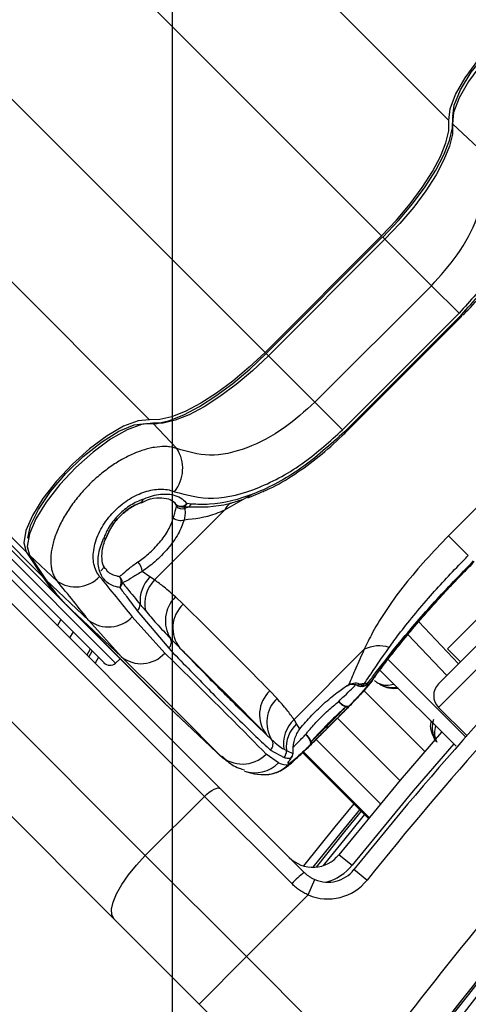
# Model space of a CAD drawing. Header units: millimetres. Extents: x 20 to 22981, y 40 to 19992.
# Tile 83 of 143: x 6602 to 6656, y 14752 to 14869. Entities that reach past the tile are written whole.
import ezdxf

# ---------------------------------------------------------------- set-up
doc = ezdxf.new("R2010")
doc.units = ezdxf.units.MM
doc.header["$LTSCALE"] = 2
doc.layers.add('COMPONENT_GEOMETRY', color=7, linetype='Continuous')
doc.styles.add('SLDTEXTSTYLE0', font='TXT', dxfattribs={"width": 0.75})
doc.dimstyles.new('SLDDIMSTYLE0', dxfattribs={"dimtxt": 100, "dimasz": 6.604, "dimexe": 0, "dimexo": 0.0625, "dimgap": 25, "dimtad": 0, "dimtih": 1, "dimtoh": 1, "dimdec": 0, "dimrnd": 1e-09, "dimzin": 12, "dimdsep": 46, "dimtxsty": 'SLDTEXTSTYLE0', "dimsah": 1, "dimcen": 0.09, "dimadec": 0, "dimazin": 3, "dimtfac": 1, "dimtdec": 0, "dimtofl": 0, "dimtmove": 0, "dimatfit": 3, "dimfxl": 1, "dimfrac": 2, "dimtolj": 1, "dimtzin": 12, "dimarcsym": 0})

# ---------------------------------------------------------------- blocks, each defined once
blk = doc.blocks.new('_D_3')
at = {"layer": 'COMPONENT_GEOMETRY', "color": 7}
for p, q in [((7626.61, 16889.95), (7596.14, 16889.95)), ((7596.14, 16889.95), (7596.14, 16731.2)), ((7993.13, 16889.95), (8023.6, 16889.95)), ((8023.6, 16889.95), (8023.6, 16731.2)), ((6620.49, 11970.81), (6620.49, 16752.27)), ((6938.09, 11970.81), (6938.09, 16752.27)), ((6620.49, 16745.92), (6938.09, 16745.92)), ((6938.09, 16745.92), (7543.59, 16745.92)), ((7596.14, 16731.2), (7626.61, 16731.2)), ((8023.6, 16731.2), (7993.13, 16731.2))]:
    blk.add_line(p, q, dxfattribs=at)
for points in [[(6620.49, 16745.92), (6627.09, 16744.91), (6627.09, 16746.94)], [(6938.09, 16745.92), (6931.49, 16746.94), (6931.49, 16744.91)]]:
    blk.add_solid(points, dxfattribs=at)
at = {"layer": 'COMPONENT_GEOMETRY', "color": 7, "char_height": 100, "attachment_point": 1, "style": 'SLDTEXTSTYLE0'}
for s, insert in [('6.25in', (7626.61, 16860.11)), ('159mm', (7574.04, 16710.49))]:
    blk.add_mtext(s, dxfattribs=dict(at, insert=insert))

msp = doc.modelspace()

# ---------------------------------------------------------------- linework, layer by layer
at = {"color": 8, "linetype": 'Continuous', "lineweight": 25}
for p, q in [((6653.54, 14857.17), (5389.71, 16121)), ((6617.76, 14821.39), (5353.93, 16085.22)), ((6603, 14805.61), (5340.84, 16067.77)), ((6645.48, 14843.38), (6596.13, 14892.73)), ((6631.55, 14829.45), (6582.2, 14878.8)), ((6645.89, 14842.96), (6645.6, 14843.25)), ((6631.97, 14829.04), (6631.68, 14829.33)), ((6687.93, 14822.64), (6652.29, 14787)), ((6626.73, 14810.63), (6630.09, 14812.52)), ((6598.88, 14807.1), (6613.68, 14792.3)), ((6649.92, 14797.24), (6654.68, 14792.22)), ((6610.49, 14793.02), (6610.91, 14793.73)), ((6611.64, 14793), (6611.23, 14792.29)), ((6643.38, 14789.01), (6650.66, 14781.74)), ((6640.21, 14785.72), (6647.68, 14778.25)), ((6637.65, 14783.17), (6645.35, 14775.47)), ((6626.14, 14781.29), (6626.37, 14781.13)), ((6636.04, 14781.6), (6643.91, 14773.73)), ((6644, 14773.84), (6636.14, 14781.7))]:
    msp.add_line(p, q, dxfattribs=at)
at = {"color": 7, "linetype": 'Continuous', "lineweight": 25}
for p, q in [((6604.95, 14802.65), (5565.34, 15842.26)), ((6607.37, 14799.67), (5580.58, 15826.47)), ((6656.97, 14853.92), (6653.97, 14856.77)), ((6645.48, 14843.38), (6631.55, 14829.45)), ((6645.6, 14843.25), (6631.68, 14829.33)), ((6645.89, 14842.96), (6631.97, 14829.04)), ((6651.43, 14837.42), (6645.89, 14842.96)), ((6566.24, 14837.27), (6626.21, 14777.3)), ((6637.51, 14823.5), (6651.43, 14837.42)), ((6651.43, 14837.42), (6654.74, 14834.12)), ((6624.31, 14776.37), (6564.34, 14836.34)), ((6654.74, 14834.12), (6640.81, 14820.19)), ((6641.05, 14819.95), (6654.98, 14833.88)), ((6641.16, 14819.85), (6655.08, 14833.77)), ((6654.98, 14833.88), (6655.08, 14833.77)), ((6557.27, 14829.27), (6617.24, 14769.3)), ((6637.51, 14823.5), (6631.97, 14829.04)), ((6637.51, 14823.5), (6640.81, 14820.19)), ((6685.1, 14822.64), (6652.29, 14789.83)), ((6613.52, 14761.71), (6553.55, 14821.68)), ((6653.35, 14794), (6680.93, 14821.58)), ((6653.47, 14807.53), (6667.4, 14821.46)), ((6621.01, 14817.96), (6618.16, 14820.97)), ((6641.05, 14819.95), (6641.16, 14819.85)), ((6616.79, 14811.47), (6617.5, 14811.8)), ((6629.51, 14812.06), (6630.85, 14812.63)), ((6616.77, 14811.52), (6616.72, 14811.49)), ((6618.34, 14802.24), (6626.73, 14810.63)), ((6620.94, 14811.25), (6620.66, 14811.53)), ((6620.97, 14811.04), (6620.94, 14811.25)), ((6622.32, 14810.93), (6621.82, 14811)), ((6621.82, 14811), (6621.96, 14810.77)), ((6622.73, 14811.31), (6622.23, 14811.37)), ((6612.6, 14807.35), (6612.63, 14807.39)), ((6653.47, 14807.53), (6655.85, 14805.16)), ((6612.31, 14792.34), (6598.21, 14806.43)), ((6603, 14805.61), (6604.95, 14802.65)), ((6603.34, 14805.31), (6605.3, 14802.34)), ((6606.69, 14802.11), (6603.42, 14805.21)), ((6603.42, 14805.21), (6605.37, 14802.25)), ((6611.91, 14803.34), (6612.37, 14803.8)), ((6617.79, 14802.61), (6616.88, 14803.27)), ((6618.34, 14802.24), (6617.79, 14802.61)), ((6610.5, 14797.4), (6605.37, 14802.25)), ((6621.76, 14799.35), (6620.85, 14800.21)), ((6607.37, 14799.67), (6619.16, 14787.88)), ((6607.78, 14799.29), (6619.57, 14787.5)), ((6607.78, 14799.29), (6607.79, 14799.28)), ((6614.34, 14793.08), (6607.79, 14799.28)), ((6607.79, 14799.28), (6619.59, 14787.49)), ((6616.62, 14799.32), (6617.25, 14798.58)), ((6619.58, 14793.5), (6615.69, 14797.85)), ((6616.27, 14798.56), (6620.04, 14794.07)), ((6606.74, 14796.77), (6607.16, 14797.48)), ((6610.5, 14797.4), (6614.34, 14793.08)), ((6608.62, 14796.02), (6608.2, 14795.31)), ((6653.28, 14790.82), (6648.63, 14795.72)), ((6610.67, 14793.97), (6610.26, 14793.26)), ((6643.42, 14793.95), (6635.02, 14785.56)), ((6653.35, 14794), (6654.91, 14792.44)), ((6613.68, 14792.3), (6614.24, 14792.81)), ((6655.53, 14783.48), (6646.18, 14792.83)), ((6654.38, 14782.37), (6645.21, 14791.53)), ((6642.95, 14789.78), (6643.23, 14789.58)), ((6643.23, 14789.58), (6643.41, 14789.84)), ((6643.79, 14789.81), (6643.97, 14790.07)), ((6632.99, 14788.06), (6632.13, 14788.98)), ((6619.57, 14787.5), (6619.59, 14787.49)), ((6626.14, 14781.29), (6619.59, 14787.49)), ((6619.96, 14787.12), (6626.51, 14780.93)), ((6652.29, 14787), (6655.66, 14783.63)), ((6635.33, 14785.06), (6635.02, 14785.56)), ((6635.72, 14784.43), (6635.33, 14785.06)), ((6633.16, 14780.38), (6631.67, 14781.41)), ((6632.21, 14781.91), (6633.83, 14781.01)), ((6633.82, 14782.01), (6634.11, 14781.84)), ((6636.04, 14781.6), (6643.91, 14773.73)), ((6626.21, 14777.3), (6636.23, 14767.28)), ((6624.31, 14776.37), (6617.24, 14769.3)), ((6634.75, 14765.94), (6624.31, 14776.37)), ((6640.4, 14769.4), (6641.96, 14768.15)), ((6617.24, 14769.3), (6629.34, 14757.21)), ((6643.74, 14766.37), (6642.18, 14767.61)), ((6636.72, 14764.59), (6637.5, 14766.43)), ((6636.72, 14764.59), (6629.34, 14757.21)), ((6623.68, 14751.55), (6613.52, 14761.71)), ((6623.68, 14751.55), (6629.34, 14757.21)), ((6629.34, 14757.21), (6643.35, 14743.19)), ((6638.14, 14737.09), (6623.68, 14751.55))]:
    msp.add_line(p, q, dxfattribs=at)
at = {"color": 7, "linetype": 'Continuous', "lineweight": 25, "flags": 128}
for points in [[(6653.54, 14857.17), (6653.67, 14858.55), (6654.32, 14860.28), (6655.46, 14862.25), (6657, 14864.34), (6658.84, 14866.4), (6660.88, 14868.31), (6662.97, 14869.93), (6664.99, 14871.18), (6666.79, 14871.95), (6668.27, 14872.21), (6669.32, 14871.93)], [(6669.72, 14871.51), (6668.67, 14871.79), (6667.19, 14871.53), (6665.39, 14870.76), (6663.38, 14869.52), (6661.29, 14867.89), (6659.26, 14865.99), (6657.41, 14863.93), (6655.87, 14861.84), (6654.74, 14859.87), (6654.09, 14858.14), (6653.97, 14856.77)], [(6653.99, 14857.66), (6654.16, 14859), (6654.92, 14860.84), (6656.21, 14862.93), (6657.93, 14865.11), (6659.95, 14867.19), (6662.12, 14869.03), (6664.25, 14870.47), (6666.19, 14871.4), (6667.55, 14871.73)], [(6645.48, 14843.38), (6647.27, 14845.27), (6648.91, 14847.22), (6650.35, 14849.16), (6651.57, 14851.06), (6652.51, 14852.85), (6653.17, 14854.5), (6653.51, 14855.95), (6653.54, 14857.17)], [(6645.63, 14843.23), (6647.49, 14845.2), (6649.19, 14847.22), (6650.69, 14849.24), (6651.95, 14851.21), (6652.93, 14853.07), (6653.61, 14854.78), (6653.97, 14856.28), (6654, 14857.55)], [(6653.97, 14856.77), (6653.94, 14855.55), (6653.59, 14854.1), (6652.93, 14852.45), (6651.99, 14850.66), (6650.77, 14848.76), (6649.33, 14846.81), (6647.68, 14844.86), (6645.89, 14842.96)], [(6631.55, 14829.45), (6629.66, 14827.66), (6627.71, 14826.02), (6625.77, 14824.58), (6623.87, 14823.36), (6622.08, 14822.42), (6620.43, 14821.76), (6618.98, 14821.42), (6617.76, 14821.39)], [(6617.38, 14820.93), (6618.65, 14820.96), (6620.15, 14821.32), (6621.86, 14822), (6623.72, 14822.98), (6625.69, 14824.24), (6627.71, 14825.74), (6629.73, 14827.44), (6631.7, 14829.3)], [(6631.97, 14829.04), (6630.07, 14827.25), (6628.12, 14825.6), (6626.17, 14824.16), (6624.27, 14822.94), (6622.48, 14822), (6620.83, 14821.34), (6619.38, 14820.99), (6618.16, 14820.97)], [(6617.76, 14821.39), (6616.38, 14821.26), (6614.65, 14820.61), (6612.68, 14819.48), (6610.59, 14817.93), (6608.53, 14816.09), (6606.62, 14814.05), (6605, 14811.96), (6603.75, 14809.94), (6602.98, 14808.14), (6602.72, 14806.66), (6603, 14805.61)], [(6618.16, 14820.97), (6616.79, 14820.84), (6615.06, 14820.19), (6613.09, 14819.06), (6611, 14817.52), (6608.94, 14815.67), (6607.04, 14813.64), (6605.41, 14811.55), (6604.17, 14809.54), (6603.4, 14807.74), (6603.14, 14806.26), (6603.42, 14805.21)], [(6603.19, 14807.22), (6603.53, 14808.74), (6604.47, 14810.68), (6605.9, 14812.81), (6607.74, 14814.98), (6609.82, 14817), (6612, 14818.72), (6614.09, 14820.01), (6615.93, 14820.77), (6617.27, 14820.94)], [(6603.34, 14805.31), (6603.34, 14805.3), (6603.42, 14805.21)], [(6605.3, 14802.34), (6605.3, 14802.33), (6605.37, 14802.25)], [(6644.39, 14790.23), (6644.34, 14790.17), (6643.88, 14789.63)], [(6619.75, 14787.32), (6619.51, 14787.55), (6619.16, 14787.88)], [(6619.59, 14787.49), (6619.93, 14787.15), (6619.96, 14787.12)], [(6641.61, 14787.18), (6641.51, 14787.12), (6641.38, 14787.1), (6641.22, 14787.12), (6641.04, 14787.18), (6640.86, 14787.28), (6640.68, 14787.41), (6640.51, 14787.56), (6640.37, 14787.73)], [(6636.94, 14782.51), (6637, 14782.61), (6637.02, 14782.75), (6637, 14782.91), (6636.94, 14783.08), (6636.84, 14783.27), (6636.72, 14783.44), (6636.56, 14783.61), (6636.39, 14783.76)], [(6640.4, 14769.4), (6647.73, 14778.31), (6652.68, 14784.06)], [(6634.91, 14781.52), (6634.92, 14781.6), (6634.92, 14781.66)], [(6634.63, 14780.91), (6634.73, 14781.04), (6634.74, 14781.05)], [(6624.31, 14776.37), (6624.6, 14776.64), (6624.89, 14776.87), (6625.18, 14777.07), (6625.46, 14777.23), (6625.71, 14777.33), (6625.92, 14777.38), (6626.09, 14777.37), (6626.21, 14777.3)], [(6637.32, 14767.9), (6640.68, 14772.09), (6642.87, 14774.77)], [(6613.52, 14761.71), (6613.25, 14762.19), (6613.21, 14762.88), (6613.4, 14763.74), (6613.81, 14764.73), (6614.43, 14765.83), (6615.23, 14766.99), (6616.18, 14768.16), (6617.24, 14769.3)]]:
    msp.add_lwpolyline(points, dxfattribs=at)
at = {"color": 8, "linetype": 'Continuous', "lineweight": 25, "flags": 128}
for points in [[(6616.92, 14811.87), (6616.91, 14811.72), (6616.87, 14811.6), (6616.81, 14811.53), (6616.79, 14811.52)], [(6612.6, 14807.33), (6612.59, 14807.31), (6612.52, 14807.24), (6612.4, 14807.2), (6612.25, 14807.19)], [(6654.1, 14782.64), (6649.25, 14777.02), (6641.96, 14768.15)], [(6642.16, 14775.48), (6639.9, 14772.72), (6636.17, 14768.05)], [(6643.04, 14774.59), (6641.05, 14772.16), (6637.65, 14767.91)], [(6638.55, 14768.1), (6641.8, 14772.15), (6643.46, 14774.17)]]:
    msp.add_lwpolyline(points, dxfattribs=at)
at = {"color": 7, "linetype": 'Continuous', "lineweight": 25}
for centre, radius, start, end in [((6969.78, 14505.15), 399.78, 123.6328, 146.3672), ((6969.78, 14505.15), 398.86, 123.6328, 146.3672), ((6969.78, 14505.15), 394.42, 123.6328, 146.3672), ((6967.1, 14507.83), 416, 128.6435, 141.3565), ((6969.78, 14505.15), 392.33, 123.6328, 146.3672), ((6967.1, 14507.83), 414, 128.6435, 141.3565), ((6617.28, 14815.58), 4.43, 320.9409, 32.4638), ((6616.42, 14811.88), 0.5, 313.6094, 358.9654), ((6616.37, 14812.43), 1, 290.7363, 294.7524), ((6621.51, 14812.05), 0.986, 234.8711, 316.354), ((6621.62, 14811.97), 0.988, 226.5334, 281.2045), ((6621.7, 14811.78), 1.04, 225.3861, 284.2437), ((6621.46, 14811.8), 0.876, 294.1454, 331.2457), ((6623.31, 14808.11), 2.98, 109.3673, 117.0597), ((6621.99, 14811.7), 0.842, 293.7336, 332.5751), ((6621.44, 14810.72), 1.36, 231.2265, 289.1449), ((6612.24, 14807.69), 0.501, 271.1249, 316.4485), ((6611.69, 14807.75), 1, 335.3103, 339.3198), ((6614.93, 14803.03), 1.97, 7.0117, 44.0715), ((6620.8, 14813.08), 18.97, 213.3661, 224.958), ((6608.92, 14805.28), 3.87, 234.8547, 317.6163), ((6613.12, 14801.98), 1.24, 329.5397, 33.1068), ((6613.41, 14801.83), 1.11, 3.9865, 48.1302), ((6620.83, 14799.68), 4.22, 136.0423, 184.7912), ((6621.22, 14812.68), 18.97, 213.3661, 224.958), ((6613.46, 14802.18), 1.1, 311.6023, 345.8674), ((6621.34, 14799.35), 4.16, 136.0351, 190.7076), ((6623.62, 14797.36), 3.98, 134.238, 211.7465), ((6615.6, 14799.34), 1.03, 311.1415, 359.2285), ((6624.46, 14796.51), 3.92, 133.5704, 217.9785), ((6612.84, 14800.52), 3.9, 233.0289, 316.8254), ((6619.39, 14794.79), 0.97, 312.1078, 29.0364), ((6645.2, 14790.22), 4.14, 73.3132, 115.5479), ((6616.74, 14796.01), 3.78, 230.6372, 318.5404), ((6613.01, 14793.05), 1, 225, 312), ((6643.08, 14790.52), 1, 237.9674, 275.7475), ((6643.74, 14785.83), 4.03, 94.715, 101.3437), ((6643.18, 14790.47), 0.892, 273.4667, 312.7804), ((6643.38, 14790.72), 0.878, 271.9493, 312.3977), ((6653.71, 14788.41), 2, 135, 225), ((6634.81, 14786.15), 3.91, 133.4089, 217.9868), ((6635.67, 14785.22), 3.91, 133.2372, 211.7152), ((6641.67, 14788.54), 1.54, 211.7952, 252.7127), ((6641.3, 14787.56), 0.495, 260.3457, 309.7816), ((6637.71, 14782.66), 3.95, 132.8814, 189.5833), ((6638.07, 14782.17), 3.98, 133.4605, 184.758), ((6635.59, 14782.45), 1.54, 17.2978, 58.2273), ((6631.51, 14782.61), 0.998, 314.7363, 33.2219), ((6636.56, 14782.83), 0.496, 320.2072, 9.6234), ((6628.84, 14784.2), 3.97, 227.0493, 315.4612), ((6633.1, 14781.72), 1.01, 315.611, 7.1862), ((6633.91, 14781.62), 1, 315.4317, 354.3945), ((6633.92, 14781.62), 1, 325.3237, 2.3912), ((6968.96, 14504.04), 404, 137.9276, 143.7036), ((6969.78, 14505.15), 400, 138.1529, 146.3672), ((6637.27, 14771.9), 4, 225, 321.3565), ((6642.69, 14758.7), 10.74, 126.9661, 137.6623), ((6639.06, 14770.11), 4, 247.0417, 321.3565), ((6639.06, 14770.11), 6, 247.0417, 321.3565), ((6969.78, 14505.15), 400, 139.1474, 146.3672)]:
    msp.add_arc(centre, radius, start, end, dxfattribs=at)
at = {"color": 8, "linetype": 'Continuous', "lineweight": 25}
for centre, radius, start, end in [((6628.79, 14809.55), 2.33, 126.2239, 152.2358), ((6642.62, 14790.5), 0.79, 251.2505, 294.38), ((6643, 14790.41), 0.861, 238.5936, 285.85), ((6643.08, 14790.51), 0.99, 275.2781, 315.3655), ((6630.34, 14783.15), 3.96, 251.5429, 315.5918), ((6631.48, 14782.95), 3.98, 272.0271, 315.2123), ((6637.27, 14771.9), 6, 285.5484, 321.3565)]:
    msp.add_arc(centre, radius, start, end, dxfattribs=at)
at = {"color": 7, "linetype": 'Continuous', "lineweight": 25}
for centre, major_axis, ratio, start_param, end_param in [((6515.02, 14889.32), (114.5, -114.32), 0.072841, 0.573975, 0.640845), ((6512.2, 14886.5), (111.67, -111.49), 0.074687, 0.573972, 0.640842), ((6513.74, 14887.91), (114.33, -108.84), 0.008938, 0.193001, 0.503662), ((6516.5, 14890.81), (117.16, -111.66), 0.008717, 0.193012, 0.503673), ((6515.02, 14889.32), (119.84, -108.98), 0.055229, 6.15749, 6.224361)]:
    msp.add_ellipse(centre, major_axis=major_axis, ratio=ratio, start_param=start_param, end_param=end_param, dxfattribs=at)
for points, knots in [([(6662.14, 14854.22), (6662.54, 14852.72), (6663.35, 14849.74), (6661.93, 14844.24), (6658.98, 14838.79), (6656.09, 14835.61), (6654.74, 14834.12)], [0, 0, 0, 0, 0.263204, 0.524727, 0.777185, 1, 1, 1, 1]), ([(6651.43, 14837.42), (6652.52, 14838.62), (6654.82, 14841.18), (6657.13, 14845.61), (6658.14, 14850.14), (6657.36, 14852.66), (6656.97, 14853.92)], [0, 0, 0, 0, 0.223488, 0.476086, 0.737075, 1, 1, 1, 1]), ([(6654.98, 14833.88), (6656.52, 14835.59), (6659.61, 14839.01), (6662.63, 14844.71), (6663.76, 14849.14), (6663.65, 14851.48), (6663.62, 14852.2)], [0, 0, 0, 0, 0.287424, 0.575721, 0.870977, 1, 1, 1, 1]), ([(6655.21, 14833.92), (6655.41, 14834.12), (6656.43, 14835.13), (6658.17, 14837.16), (6660.2, 14840.01), (6661.57, 14842.29), (6662.08, 14843.55), (6662.19, 14843.83)], [0, 0, 0, 0, 0.064531, 0.339586, 0.628569, 0.91851, 1, 1, 1, 1]), ([(6637.51, 14823.5), (6636.31, 14822.41), (6633.75, 14820.11), (6629.32, 14817.8), (6624.79, 14816.79), (6622.27, 14817.57), (6621.01, 14817.96)], [0, 0, 0, 0, 0.223488, 0.476086, 0.737075, 1, 1, 1, 1]), ([(6620.72, 14812.79), (6622.21, 14812.39), (6625.19, 14811.58), (6630.7, 14813), (6636.14, 14815.95), (6639.32, 14818.84), (6640.81, 14820.19)], [0, 0, 0, 0, 0.263204, 0.524727, 0.777185, 1, 1, 1, 1]), ([(6641.05, 14819.95), (6639.34, 14818.41), (6635.92, 14815.32), (6630.22, 14812.3), (6625.79, 14811.17), (6623.45, 14811.28), (6622.73, 14811.31)], [0, 0, 0, 0, 0.287424, 0.575721, 0.870977, 1, 1, 1, 1]), ([(6630.85, 14812.63), (6631.26, 14812.8), (6632.68, 14813.38), (6635.11, 14814.85), (6638.03, 14816.96), (6640.03, 14818.73), (6641.04, 14819.73), (6641.18, 14819.87)], [0, 0, 0, 0, 0.116475, 0.399092, 0.67854, 0.95547, 1, 1, 1, 1]), ([(6621.01, 14817.96), (6620.73, 14818.03), (6620.28, 14818.15), (6619.39, 14818.21), (6618.55, 14818.14), (6617.67, 14817.96), (6616.78, 14817.71), (6615.87, 14817.36), (6614.95, 14816.91), (6614.02, 14816.41), (6613.11, 14815.81), (6612.21, 14815.13), (6611.32, 14814.4), (6610.47, 14813.59), (6609.67, 14812.73), (6609.09, 14812.04), (6608.55, 14811.33), (6608.04, 14810.6), (6607.58, 14809.85), (6607.17, 14809.09), (6606.81, 14808.33), (6606.5, 14807.57), (6606.26, 14806.83), (6606.09, 14806.11), (6605.97, 14805.41), (6605.93, 14804.75), (6605.95, 14804.12), (6606.04, 14803.54), (6606.19, 14803.02), (6606.4, 14802.53), (6606.59, 14802.25), (6606.69, 14802.11)], [0, 0, 0, 0, 0.049626, 0.078577, 0.137394, 0.167327, 0.195134, 0.251586, 0.280294, 0.307651, 0.363199, 0.391451, 0.419354, 0.47607, 0.504949, 0.534169, 0.563603, 0.593708, 0.624043, 0.654548, 0.685288, 0.716764, 0.748492, 0.779398, 0.810537, 0.842407, 0.874528, 0.905316, 0.936327, 0.968042, 1, 1, 1, 1]), ([(6611.78, 14802.67), (6611.63, 14802.88), (6611.33, 14803.3), (6611.08, 14804.11), (6610.99, 14805.02), (6611.08, 14806), (6611.35, 14807.03), (6611.77, 14808.05), (6612.35, 14809.04), (6613.04, 14809.95), (6613.83, 14810.77), (6614.67, 14811.48), (6615.57, 14812.07), (6616.49, 14812.54), (6617.43, 14812.88), (6618.36, 14813.07), (6619.26, 14813.13), (6619.94, 14813.04), (6620.41, 14812.91), (6620.61, 14812.83), (6620.72, 14812.79)], [0, 0, 0, 0, 0.063269, 0.128272, 0.191167, 0.255909, 0.316887, 0.379836, 0.437286, 0.496647, 0.551217, 0.607511, 0.661445, 0.716934, 0.772639, 0.829832, 0.888774, 0.949243, 0.974567, 1, 1, 1, 1]), ([(6616.92, 14811.87), (6616.88, 14811.86), (6616.34, 14811.66), (6615.28, 14811.11), (6613.87, 14809.92), (6612.81, 14808.53), (6612.42, 14807.6), (6612.25, 14807.19)], [0, 0, 0, 0, 0.023022, 0.27511, 0.528003, 0.796138, 1, 1, 1, 1]), ([(6616.92, 14811.87), (6616.99, 14811.9), (6617.71, 14812.23), (6619.11, 14812.6), (6620.64, 14812.47), (6621.66, 14812), (6622.05, 14811.57), (6622.23, 14811.37)], [0, 0, 0, 0, 0.028104, 0.329399, 0.630932, 0.832233, 1, 1, 1, 1]), ([(6617.5, 14811.8), (6617.5, 14811.8), (6618.01, 14812.04), (6618.95, 14812.11), (6620.08, 14811.98), (6620.65, 14811.65), (6620.83, 14811.35), (6620.87, 14811.28)], [0, 0, 0, 0, 0.000199, 0.294991, 0.595775, 0.908037, 1, 1, 1, 1]), ([(6628.76, 14811.81), (6628.26, 14811.64), (6626, 14810.89), (6623.93, 14810.91), (6622.32, 14810.93)], [0, 0, 0, 0, 0.222458, 1, 1, 1, 1]), ([(6616.77, 14811.52), (6616.7, 14811.49), (6616.13, 14811.28), (6615.09, 14810.7), (6613.84, 14809.54), (6613.02, 14808.37), (6612.72, 14807.64), (6612.6, 14807.35)], [0, 0, 0, 0, 0.040118, 0.323375, 0.584277, 0.834681, 1, 1, 1, 1]), ([(6612.6, 14807.35), (6612.86, 14807.91), (6613.38, 14809.01), (6614.72, 14810.41), (6615.92, 14811.18), (6616.61, 14811.46), (6616.77, 14811.52)], [0, 0, 0, 0, 0.310149, 0.616148, 0.909857, 1, 1, 1, 1]), ([(6620.59, 14809.66), (6620.65, 14809.86), (6620.83, 14810.49), (6620.91, 14810.82), (6620.97, 14811.04)], [0, 0, 0, 0, 0.311755, 1, 1, 1, 1]), ([(6621.96, 14810.77), (6621.99, 14810.55), (6622.03, 14810.24), (6621.92, 14809.63), (6621.89, 14809.44)], [0, 0, 0, 0, 0.700505, 1, 1, 1, 1]), ([(6621.89, 14809.44), (6623.14, 14809.57), (6624.72, 14809.73), (6626.39, 14810.48), (6626.73, 14810.63)], [0, 0, 0, 0, 0.79237, 1, 1, 1, 1]), ([(6616.34, 14804.4), (6616.56, 14804.54), (6616.99, 14804.84), (6617.65, 14805.38), (6618.32, 14806.02), (6618.96, 14806.72), (6619.53, 14807.46), (6620, 14808.21), (6620.38, 14808.95), (6620.52, 14809.42), (6620.59, 14809.66)], [0, 0, 0, 0, 0.1111199, 0.2246679, 0.3521543, 0.4833377, 0.6105776, 0.7415102, 0.8688859, 1, 1, 1, 1]), ([(6621.89, 14809.44), (6621.68, 14808.88), (6621.28, 14807.76), (6619.99, 14806), (6618.47, 14804.41), (6617.39, 14803.63), (6616.88, 14803.27)], [0, 0, 0, 0, 0.259902, 0.517867, 0.775557, 1, 1, 1, 1]), ([(6614.18, 14801.35), (6614.01, 14801.38), (6613.32, 14801.49), (6612.49, 14802), (6611.78, 14803.07), (6611.51, 14804.46), (6611.75, 14805.98), (6612.13, 14806.9), (6612.25, 14807.19)], [0, 0, 0, 0, 0.0753806, 0.3072785, 0.4577921, 0.6832007, 0.897773, 1, 1, 1, 1]), ([(6612.59, 14803.5), (6612.54, 14803.54), (6612.27, 14803.74), (6612.05, 14804.44), (6612.04, 14805.69), (6612.3, 14806.74), (6612.59, 14807.3), (6612.61, 14807.33)], [0, 0, 0, 0, 0.076775, 0.384093, 0.673994, 0.981762, 1, 1, 1, 1]), ([(6653.47, 14807.53), (6651.66, 14805.61), (6648.96, 14802.73), (6646.11, 14798.8), (6644.46, 14796.16), (6643.73, 14794.61), (6643.42, 14793.95)], [0, 0, 0, 0, 0.419372, 0.626845, 0.841167, 1, 1, 1, 1]), ([(6646.39, 14794.18), (6646.77, 14794.7), (6648.14, 14796.58), (6651.05, 14800.12), (6654.07, 14803.37), (6655.64, 14804.94), (6655.85, 14805.16)], [0, 0, 0, 0, 0.159037, 0.579884, 0.943274, 1, 1, 1, 1]), ([(6614.15, 14802.66), (6614.25, 14802.72), (6614.55, 14802.93), (6615.16, 14803.54), (6615.95, 14804.11), (6616.34, 14804.4)], [0, 0, 0, 0, 0.181902, 0.586109, 1, 1, 1, 1]), ([(6656.55, 14804.46), (6655, 14802.86), (6651.89, 14799.66), (6648.06, 14795.16), (6645.17, 14791.48), (6644.32, 14790.25), (6643.88, 14789.63)], [0, 0, 0, 0, 0.246039, 0.493344, 0.74369, 1, 1, 1, 1]), ([(6643.97, 14790.07), (6644.26, 14790.46), (6645.22, 14791.75), (6647.66, 14794.86), (6651.67, 14799.57), (6654.88, 14802.87), (6656.48, 14804.53)], [0, 0, 0, 0, 0.129083, 0.424338, 0.712561, 1, 1, 1, 1]), ([(6644.39, 14790.23), (6644.41, 14790.27), (6644.53, 14790.44), (6645.01, 14791.12), (6645.92, 14792.35), (6647.26, 14794.05), (6648.91, 14796.08), (6650.85, 14798.35), (6653.02, 14800.75), (6654.9, 14802.75), (6656.05, 14803.89), (6656.4, 14804.23)], [0, 0, 0, 0, 0.030064, 0.144524, 0.276009, 0.411471, 0.546229, 0.679621, 0.812433, 0.944232, 1, 1, 1, 1]), ([(6616.88, 14803.27), (6616.48, 14803.02), (6615.67, 14802.52), (6614.98, 14802.07), (6614.63, 14801.95), (6614.52, 14801.91)], [0, 0, 0, 0, 0.402486, 0.811277, 1, 1, 1, 1]), ([(6614.18, 14801.35), (6614.46, 14800.99), (6615.17, 14800.04), (6615.85, 14799.13), (6616.27, 14798.56)], [0, 0, 0, 0, 0.381291, 1, 1, 1, 1]), ([(6614.52, 14801.91), (6614.71, 14801.67), (6615.43, 14800.77), (6616.12, 14799.94), (6616.62, 14799.32)], [0, 0, 0, 0, 0.2619323, 1, 1, 1, 1]), ([(6620.85, 14800.21), (6620.4, 14800.61), (6619.6, 14801.32), (6618.73, 14801.96), (6618.34, 14802.24)], [0, 0, 0, 0, 0.5585991, 1, 1, 1, 1]), ([(6632.13, 14788.98), (6631.26, 14789.86), (6629.24, 14791.92), (6626.04, 14795.13), (6623.45, 14797.7), (6622.02, 14799.1), (6621.76, 14799.35)], [0, 0, 0, 0, 0.2531884, 0.5902421, 0.9272961, 1, 1, 1, 1]), ([(6617.25, 14798.58), (6617.68, 14798.07), (6618.68, 14796.89), (6619.68, 14795.85), (6620.24, 14795.26)], [0, 0, 0, 0, 0.437506, 1, 1, 1, 1]), ([(6620.24, 14795.26), (6620.45, 14795.05), (6620.84, 14794.66), (6621.21, 14794.27), (6621.38, 14794.1)], [0, 0, 0, 0, 0.550084, 1, 1, 1, 1]), ([(6620.04, 14794.07), (6621.6, 14792.46), (6624.71, 14789.24), (6628.04, 14785.89), (6630.55, 14783.43), (6631.65, 14782.42), (6632.21, 14781.91)], [0, 0, 0, 0, 0.287942, 0.575885, 0.787474, 1, 1, 1, 1]), ([(6631.73, 14783.74), (6630.69, 14784.74), (6628.79, 14786.54), (6625.11, 14790.24), (6622.5, 14792.94), (6621.38, 14794.1)], [0, 0, 0, 0, 0.411197, 0.74781, 1, 1, 1, 1]), ([(6621.38, 14794.1), (6621.63, 14793.85), (6623.06, 14792.45), (6625.65, 14789.88), (6628.85, 14786.68), (6630.87, 14784.62), (6631.73, 14783.74)], [0, 0, 0, 0, 0.072703, 0.409757, 0.746813, 1, 1, 1, 1]), ([(6643.41, 14789.84), (6643.59, 14790.11), (6644.33, 14791.21), (6645.5, 14792.9), (6646.39, 14794.18)], [0, 0, 0, 0, 0.238761, 1, 1, 1, 1]), ([(6643.42, 14793.95), (6643.06, 14793.17), (6642.34, 14791.58), (6641.83, 14790.34), (6641.58, 14789.77), (6641.57, 14789.75)], [0, 0, 0, 0, 0.484656, 0.983086, 1, 1, 1, 1]), ([(6635.72, 14784.43), (6635.94, 14784.7), (6636.38, 14785.24), (6637.13, 14786.06), (6637.93, 14786.87), (6638.75, 14787.62), (6639.58, 14788.32), (6640.33, 14788.9), (6641.01, 14789.39), (6641.39, 14789.63), (6641.57, 14789.75)], [0, 0, 0, 0, 0.127366, 0.258587, 0.385725, 0.516738, 0.644481, 0.776089, 0.886847, 1, 1, 1, 1]), ([(6638.9, 14784.41), (6639.02, 14784.53), (6639.62, 14785.12), (6640.73, 14786.24), (6642.05, 14787.58), (6643.19, 14788.78), (6643.86, 14789.5), (6644.25, 14790.05), (6644.38, 14790.23)], [0, 0, 0, 0, 0.052378, 0.252034, 0.454534, 0.663808, 0.890149, 1, 1, 1, 1]), ([(6641.42, 14789.59), (6641.45, 14789.61), (6641.71, 14789.8), (6642.11, 14789.82), (6642.3, 14789.75), (6642.36, 14789.73)], [0, 0, 0, 0, 0.106231, 0.734444, 1, 1, 1, 1]), ([(6641.57, 14789.75), (6641.83, 14789.84), (6642.35, 14790.03), (6642.75, 14789.86), (6642.95, 14789.78)], [0, 0, 0, 0, 0.50292, 1, 1, 1, 1]), ([(6643.79, 14789.81), (6643.8, 14789.81), (6643.89, 14789.81), (6643.79, 14789.59), (6643.27, 14788.94), (6642.56, 14788.17), (6641.87, 14787.45), (6641.61, 14787.18)], [0, 0, 0, 0, 0.059371, 0.368067, 0.547994, 0.831013, 1, 1, 1, 1]), ([(6642.33, 14789.76), (6642.39, 14789.74), (6642.49, 14789.71), (6642.51, 14789.69), (6642.52, 14789.69)], [0, 0, 0, 0, 0.582055, 1, 1, 1, 1]), ([(6643.17, 14789.53), (6643.16, 14789.52), (6643.1, 14789.51), (6642.95, 14789.51), (6642.83, 14789.57), (6642.8, 14789.58)], [0, 0, 0, 0, 0.121689, 0.792719, 1, 1, 1, 1]), ([(6645.18, 14789.83), (6645.24, 14789.79), (6645.53, 14789.62), (6646.26, 14789.38), (6646.91, 14789.35), (6647.28, 14789.45), (6647.3, 14789.45)], [0, 0, 0, 0, 0.081369, 0.39528, 0.980228, 1, 1, 1, 1]), ([(6635.02, 14785.56), (6634.74, 14785.94), (6634.1, 14786.82), (6633.39, 14787.62), (6632.99, 14788.06)], [0, 0, 0, 0, 0.441401, 1, 1, 1, 1]), ([(6636.39, 14783.76), (6636.49, 14783.88), (6636.9, 14784.39), (6637.78, 14785.37), (6639.1, 14786.68), (6639.94, 14787.38), (6640.37, 14787.73)], [0, 0, 0, 0, 0.089932, 0.383867, 0.69008, 1, 1, 1, 1]), ([(6636.94, 14782.51), (6637.23, 14782.79), (6637.9, 14783.43), (6639.12, 14784.64), (6640.42, 14785.95), (6641.22, 14786.77), (6641.58, 14787.15), (6641.61, 14787.18)], [0, 0, 0, 0, 0.199795, 0.468728, 0.722945, 0.976363, 1, 1, 1, 1]), ([(6641.21, 14787.08), (6640.79, 14786.69), (6639.94, 14785.91), (6638.57, 14784.55), (6637.61, 14783.54), (6637.16, 14783.03), (6637.05, 14782.91)], [0, 0, 0, 0, 0.309754, 0.61629, 0.910258, 1, 1, 1, 1]), ([(6637.05, 14782.91), (6637.37, 14783.22), (6638.04, 14783.86), (6639.2, 14785.02), (6640.32, 14786.15), (6640.93, 14786.78), (6641.21, 14787.08)], [0, 0, 0, 0, 0.248204, 0.515153, 0.766575, 1, 1, 1, 1]), ([(6651.69, 14785.55), (6651.6, 14785.18), (6651.45, 14784.55), (6651.66, 14783.64), (6651.89, 14783.1), (6652.07, 14782.9), (6652.1, 14782.86)], [0, 0, 0, 0, 0.456921, 0.767867, 0.959152, 1, 1, 1, 1]), ([(6631.55, 14779), (6631.75, 14779), (6632.24, 14779), (6632.94, 14779.22), (6633.55, 14779.51), (6634.05, 14779.84), (6634.61, 14780.27), (6635.37, 14780.95), (6636.49, 14782.02), (6637.7, 14783.21), (6638.53, 14784.04), (6638.9, 14784.41)], [0, 0, 0, 0, 0.050997, 0.125073, 0.189728, 0.25287, 0.348429, 0.528359, 0.704724, 0.870802, 1, 1, 1, 1]), ([(6631.73, 14783.74), (6631.85, 14783.63), (6632.06, 14783.43), (6632.25, 14783.25), (6632.34, 14783.16)], [0, 0, 0, 0, 0.5500841, 1, 1, 1, 1]), ([(6638.93, 14784.43), (6638.45, 14783.95), (6637.44, 14782.96), (6636.11, 14781.65), (6635.03, 14780.65), (6634.47, 14780.2), (6634.34, 14780.16), (6634.3, 14780.15)], [0, 0, 0, 0, 0.20213, 0.419969, 0.648499, 0.890593, 1, 1, 1, 1]), ([(6634.91, 14781.52), (6634.91, 14781.97), (6634.91, 14782.79), (6635.32, 14783.87), (6635.66, 14784.35), (6635.72, 14784.43)], [0, 0, 0, 0, 0.512573, 0.919491, 1, 1, 1, 1]), ([(6632.34, 14783.16), (6632.62, 14782.91), (6633.12, 14782.46), (6633.6, 14782.14), (6633.82, 14782.01)], [0, 0, 0, 0, 0.562494, 1, 1, 1, 1]), ([(6636.94, 14782.51), (6636.87, 14782.44), (6636.31, 14781.9), (6635.39, 14781.04), (6634.65, 14780.41), (6634.28, 14780.22), (6634.28, 14780.39), (6634.54, 14780.78), (6634.63, 14780.91)], [0, 0, 0, 0, 0.033536, 0.263615, 0.49388, 0.646507, 0.874374, 1, 1, 1, 1]), ([(6626.43, 14781.17), (6626.58, 14781.02), (6627.13, 14780.44), (6628.02, 14779.84), (6628.89, 14779.61), (6629.11, 14779.55)], [0, 0, 0, 0, 0.214804, 0.803734, 1, 1, 1, 1]), ([(6634.11, 14781.84), (6634.34, 14781.73), (6634.63, 14781.59), (6634.87, 14781.53), (6634.91, 14781.52)], [0, 0, 0, 0, 0.823891, 1, 1, 1, 1]), ([(6633.83, 14781.01), (6634, 14780.98), (6634.29, 14780.93), (6634.53, 14780.92), (6634.63, 14780.91)], [0, 0, 0, 0, 0.618367, 1, 1, 1, 1]), ([(6634.56, 14780.76), (6634.56, 14780.76), (6634.55, 14780.74), (6634.6, 14780.84), (6634.72, 14781), (6634.77, 14781.08)], [0, 0, 0, 0, 0.074692, 0.568804, 1, 1, 1, 1]), ([(6629.11, 14779.38), (6629.29, 14779.33), (6629.88, 14779.15), (6630.66, 14778.98), (6631.4, 14778.97), (6631.59, 14778.97)], [0, 0, 0, 0, 0.2481089, 0.8095382, 1, 1, 1, 1]), ([(6636.23, 14767.28), (6636.32, 14767.2), (6636.5, 14767.02), (6636.81, 14766.8), (6637.14, 14766.59), (6637.38, 14766.48), (6637.5, 14766.43)], [0, 0, 0, 0, 0.244058, 0.490369, 0.743918, 1, 1, 1, 1]), ([(6636.72, 14764.59), (6636.54, 14764.67), (6636.18, 14764.84), (6635.68, 14765.15), (6635.19, 14765.52), (6634.9, 14765.8), (6634.75, 14765.94)], [0, 0, 0, 0, 0.244552, 0.491194, 0.744455, 1, 1, 1, 1])]:
    msp.add_open_spline(points, degree=3, knots=knots, dxfattribs=at)
at = {"color": 8, "linetype": 'Continuous', "lineweight": 25}
for points, knots in [([(6612.55, 14803.49), (6612.57, 14803.47), (6612.82, 14803.09), (6613.4, 14802.81), (6614.01, 14802.69), (6614.15, 14802.66)], [0, 0, 0, 0, 0.033096, 0.763051, 1, 1, 1, 1]), ([(6643.88, 14789.63), (6643.71, 14789.41), (6643.37, 14788.97), (6642.18, 14787.71), (6640.68, 14786.18), (6639.51, 14785.01), (6638.96, 14784.46), (6638.93, 14784.43)], [0, 0, 0, 0, 0.256719, 0.511781, 0.75624, 0.986432, 1, 1, 1, 1]), ([(6640.37, 14787.73), (6640.59, 14787.95), (6641.2, 14788.54), (6641.84, 14789.15), (6642.35, 14789.66), (6642.4, 14789.73), (6642.43, 14789.77)], [0, 0, 0, 0, 0.182139, 0.488066, 0.682943, 1, 1, 1, 1]), ([(6644.63, 14790.23), (6644.63, 14790.23), (6644.72, 14790.12), (6645, 14789.94), (6645.47, 14789.73), (6646.17, 14789.62), (6646.65, 14789.72), (6646.95, 14789.79)], [0, 0, 0, 0, 0.004499, 0.142254, 0.322119, 0.575045, 1, 1, 1, 1]), ([(6647.49, 14789.26), (6647.12, 14789.24), (6646.51, 14789.2), (6645.75, 14789.49), (6645.41, 14789.69), (6645.34, 14789.73)], [0, 0, 0, 0, 0.536909, 0.901806, 1, 1, 1, 1]), ([(6652.11, 14782.88), (6652.05, 14782.95), (6651.81, 14783.23), (6651.51, 14783.89), (6651.29, 14784.67), (6651.38, 14785.15), (6651.42, 14785.33)], [0, 0, 0, 0, 0.097436, 0.355754, 0.751941, 1, 1, 1, 1]), ([(6651.94, 14784.81), (6651.87, 14784.51), (6651.75, 14784.01), (6651.86, 14783.32), (6652.04, 14782.97), (6652.1, 14782.86)], [0, 0, 0, 0, 0.507087, 0.841264, 1, 1, 1, 1]), ([(6634.97, 14782.29), (6635.04, 14782.36), (6635.31, 14782.63), (6635.87, 14783.22), (6636.33, 14783.7), (6636.39, 14783.76)], [0, 0, 0, 0, 0.232505, 0.902562, 1, 1, 1, 1])]:
    msp.add_open_spline(points, degree=3, knots=knots, dxfattribs=at)

# ---------------------------------------------------------------- dimensions: what is measured, and where the dimension line sits
at = {"layer": 'COMPONENT_GEOMETRY', "color": 7}
dim = msp.add_linear_dim(base=(6938.09, 16745.92), p1=(6620.49, 11968.27), p2=(6938.09, 11968.27), dimstyle='SLDDIMSTYLE0', dxfattribs=at)
dim.commit()
dim.dimension.update_dxf_attribs({"geometry": '_D_3', "text_midpoint": (7809.87, 16745.92), "dimtype": 160})

doc.saveas('drawing.dxf')
